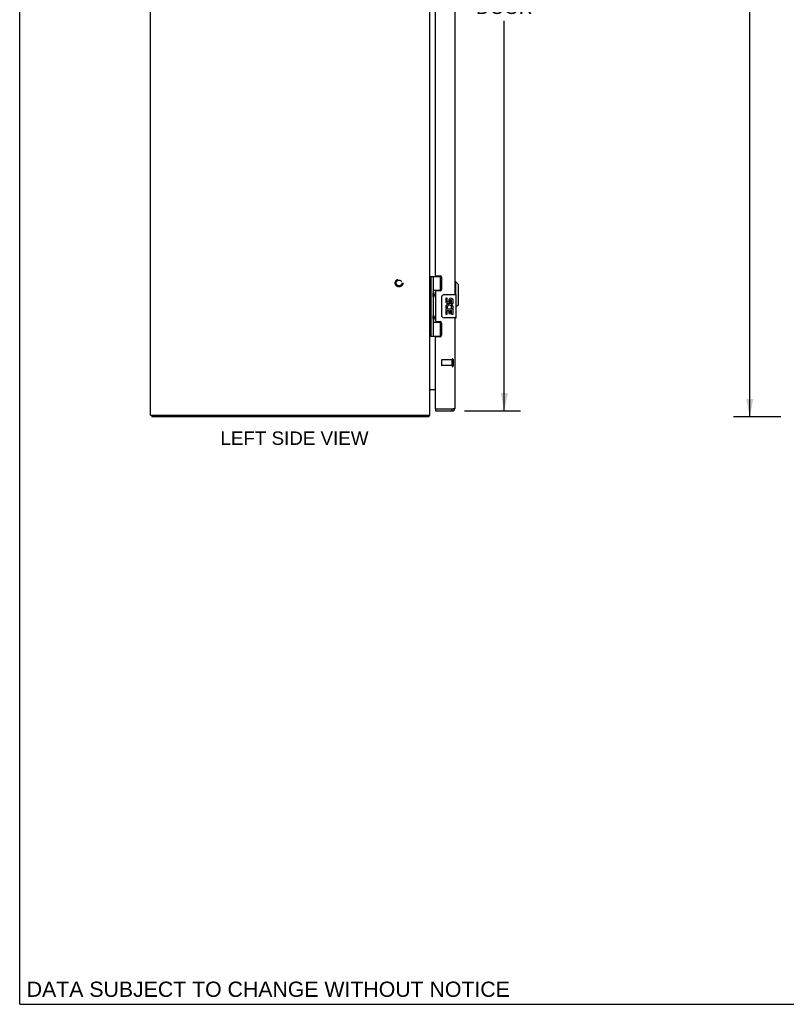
# Model space of a CAD drawing. Header units: inches. Extents: x 0 to 131, y 0 to 85.
# Tile 1 of 5: x 0 to 33, y 0 to 42. Entities that reach past the tile are written whole.
import ezdxf

# ---------------------------------------------------------------- set-up
doc = ezdxf.new("R2010")
doc.units = ezdxf.units.IN
doc.header["$LTSCALE"] = 7.192308
doc.header["$MEASUREMENT"] = 0
doc.linetypes.add('HIDDEN', pattern=[0.2, 0.1, -0.1])
doc.layers.get('0').update_dxf_attribs({"linetype": 'CONTINUOUS'})
for name, color, linetype in [('02___PRT_ALL_AXES', 7, 'CONTINUOUS'), ('DEFAULT_2', 8, 'HIDDEN'), ('DIMENSIONS', 7, 'CONTINUOUS')]:
    doc.layers.add(name, color=color, linetype=linetype)
doc.styles.get("Standard").update_dxf_attribs({"font": 'arial.ttf'})
doc.dimstyles.new('DIMSTYLE_1', dxfattribs={"dimtxt": 0.576923, "dimasz": 0.769231, "dimexe": 0.09, "dimexo": 0.07, "dimgap": 0.0375, "dimtad": 0, "dimtih": 1, "dimtoh": 1, "dimzin": 4, "dimdsep": 46, "dimtxsty": 'Standard', "dimblk": '_FILLED', "dimblk1": '_FILLED', "dimblk2": '_FILLED', "dimcen": 0.09, "dimazin": 1, "dimtfac": 1, "dimtdec": 3, "dimtofl": 0, "dimtmove": 0, "dimatfit": 3, "dimldrblk": '_FILLED', "dimfxl": 1, "dimtolj": 1, "dimtzin": 4, "dimarcsym": 0})

# ---------------------------------------------------------------- blocks, each defined once
blk = doc.blocks.new('_FILLED')
at = {"color": 0, "linetype": 'ByBlock'}
blk.add_solid([(0, 0), (-1, 0.2), (-1, -0.2)], dxfattribs=at)
blk = doc.blocks.new('*D2')
at = {"layer": 'DIMENSIONS', "color": 2, "linetype": 'Continuous'}
for p, q in [((32.696, 61.244), (30.664, 61.244)), ((31.357, 61.244), (31.357, 43.821)), ((31.357, 25.244), (31.357, 42.667)), ((32.696, 25.244), (30.664, 25.244))]:
    blk.add_line(p, q, dxfattribs=at)
at = {"layer": 'DIMENSIONS', "color": 2, "linetype": 'Continuous', "xscale": 0.7692307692, "yscale": 0.7692307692, "zscale": 0.7692307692}
for p, rotation in [((31.357, 61.244), 90), ((31.357, 25.244), 270)]:
    blk.add_blockref('_FILLED', p, dxfattribs=dict(at, rotation=rotation))
at = {"layer": 'DIMENSIONS', "color": 2, "linetype": 'Continuous', "insert": (31.357, 43.532), "char_height": 0.5769, "width": 2.01601, "attachment_point": 2, "line_spacing_factor": 0.9}
blk.add_mtext('36.00', dxfattribs=at)
blk = doc.blocks.new('*D4')
at = {"layer": 'DIMENSIONS', "color": 2, "linetype": 'Continuous'}
for p, q in [((19.113, 60.994), (21.509, 60.994)), ((20.817, 60.994), (20.817, 44.283)), ((20.817, 25.494), (20.817, 42.264)), ((19.113, 25.494), (21.509, 25.494))]:
    blk.add_line(p, q, dxfattribs=at)
at = {"layer": 'DIMENSIONS', "color": 2, "linetype": 'Continuous', "xscale": 0.7692307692, "yscale": 0.7692307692, "zscale": 0.7692307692}
for p, rotation in [((20.817, 60.994), 90), ((20.817, 25.494), 270)]:
    blk.add_blockref('_FILLED', p, dxfattribs=dict(at, rotation=rotation))
at = {"layer": 'DIMENSIONS', "color": 2, "linetype": 'Continuous', "insert": (20.817, 43.995), "char_height": 0.5769, "width": 2.41493, "attachment_point": 2, "line_spacing_factor": 0.9}
blk.add_mtext('35.50\\PDOOR', dxfattribs=at)

msp = doc.modelspace()

# ---------------------------------------------------------------- linework, layer by layer
at = {"color": 7, "linetype": 'Continuous'}
for p, q in [((0, 0), (0, 84.615)), ((17.624, 31.273), (18.109, 31.273)), ((17.624, 31.273), (17.624, 28.714)), ((17.663, 31.273), (17.663, 28.714)), ((17.762, 31.273), (17.762, 30.586)), ((18.082, 30.683), (18.082, 31.273)), ((18.731, 31.045), (18.692, 31.045)), ((18.849, 30.927), (18.731, 31.045)), ((18.731, 30.494), (18.731, 31.045)), ((18.849, 30.061), (18.849, 30.927)), ((17.619, 30.615), (17.624, 30.616)), ((17.762, 30.683), (18.109, 30.683)), ((17.778, 30.557), (17.778, 30.556)), ((17.778, 30.556), (17.778, 30.416)), ((18.051, 30.674), (18.103, 30.674)), ((18.227, 30.494), (18.737, 30.494)), ((18.752, 29.509), (18.752, 30.479)), ((17.619, 30.356), (17.624, 30.356)), ((17.762, 30.386), (17.762, 29.602)), ((17.778, 30.416), (17.778, 30.415)), ((17.778, 30.415), (17.778, 30.415)), ((18.127, 29.594), (18.127, 30.394)), ((18.849, 30.061), (18.752, 29.963)), ((17.619, 29.631), (17.624, 29.632)), ((17.619, 29.372), (17.624, 29.372)), ((17.762, 29.402), (17.762, 28.714)), ((17.762, 29.305), (18.109, 29.305)), ((17.778, 29.573), (17.778, 29.572)), ((17.778, 29.572), (17.778, 29.432)), ((17.778, 29.432), (17.778, 29.431)), ((17.778, 29.431), (17.778, 29.431)), ((18.103, 29.314), (18.051, 29.314)), ((18.082, 28.714), (18.082, 29.305)), ((18.737, 29.494), (18.227, 29.494)), ((17.624, 28.714), (18.109, 28.714)), ((17.867, 25.569), (17.882, 25.569)), ((17.867, 25.569), (17.867, 25.494)), ((18.575, 25.494), (18.575, 25.569)), ((5.682, 25.319), (5.682, 25.244)), ((17.556, 25.319), (17.556, 25.244)), ((17.581, 25.275), (17.556, 25.302)), ((0, 0), (130.769, 0))]:
    msp.add_line(p, q, dxfattribs=at)
at = {"color": 3, "linetype": 'Continuous'}
for p, q in [((5.619, 25.319), (5.619, 61.169)), ((17.619, 25.319), (17.619, 61.169)), ((18.692, 55.994), (18.692, 30.494)), ((17.867, 31.335), (17.867, 55.152)), ((17.898, 31.304), (18.055, 31.304)), ((18.117, 31.242), (18.117, 30.713)), ((17.867, 30.62), (17.867, 29.367)), ((18.055, 30.651), (17.898, 30.651)), ((17.898, 29.336), (18.055, 29.336)), ((18.117, 29.274), (18.117, 28.745)), ((18.692, 29.494), (18.692, 25.611)), ((17.867, 25.584), (17.867, 28.652)), ((18.055, 28.683), (17.898, 28.683)), ((17.626, 26.419), (17.867, 26.419)), ((17.867, 25.494), (18.575, 25.494)), ((18.575, 25.569), (17.882, 25.569)), ((18.593, 25.573), (18.575, 25.569)), ((18.602, 25.575), (18.593, 25.573)), ((18.608, 25.576), (18.602, 25.575)), ((18.614, 25.578), (18.608, 25.576)), ((18.62, 25.579), (18.614, 25.578)), ((18.625, 25.581), (18.62, 25.579)), ((18.631, 25.582), (18.625, 25.581)), ((18.636, 25.583), (18.631, 25.582)), ((18.641, 25.585), (18.636, 25.583)), ((5.619, 25.319), (17.619, 25.319)), ((17.556, 25.244), (5.682, 25.244))]:
    msp.add_line(p, q, dxfattribs=at)
at = {"color": 7, "linetype": 'Continuous'}
for points in [[(17.762, 30.63), (17.763, 30.621), (17.765, 30.612), (17.768, 30.601), (17.772, 30.59), (17.776, 30.578), (17.781, 30.567), (17.786, 30.555), (17.791, 30.543), (17.795, 30.532), (17.799, 30.52), (17.802, 30.509), (17.804, 30.497), (17.804, 30.486), (17.804, 30.474), (17.802, 30.463), (17.799, 30.451), (17.795, 30.44), (17.791, 30.428), (17.786, 30.416), (17.781, 30.405), (17.776, 30.393), (17.772, 30.381), (17.768, 30.37), (17.765, 30.36), (17.763, 30.35), (17.762, 30.342)], [(18.127, 30.394), (18.127, 30.4), (18.128, 30.406), (18.129, 30.412), (18.13, 30.418), (18.132, 30.424), (18.134, 30.43)], [(17.762, 29.646), (17.763, 29.637), (17.765, 29.628), (17.768, 29.617), (17.772, 29.606), (17.776, 29.594), (17.781, 29.583), (17.786, 29.571), (17.791, 29.559), (17.795, 29.548), (17.799, 29.536), (17.802, 29.525), (17.804, 29.513), (17.804, 29.502), (17.804, 29.49), (17.802, 29.479), (17.799, 29.467), (17.795, 29.456), (17.791, 29.444), (17.786, 29.432), (17.781, 29.421), (17.776, 29.409), (17.772, 29.397), (17.768, 29.386), (17.765, 29.376), (17.763, 29.366), (17.762, 29.358)], [(18.134, 29.558), (18.132, 29.563), (18.13, 29.569), (18.129, 29.575), (18.128, 29.581), (18.127, 29.587), (18.127, 29.594)]]:
    msp.add_lwpolyline(points, dxfattribs=at)
at = {"color": 3, "linetype": 'Continuous'}
for points in [[(17.62, 26.4), (17.619, 26.399), (17.619, 26.397), (17.619, 26.396)], [(17.626, 26.419), (17.626, 26.418), (17.626, 26.416), (17.626, 26.415), (17.626, 26.414), (17.626, 26.412), (17.625, 26.411), (17.625, 26.409), (17.624, 26.408), (17.623, 26.406), (17.622, 26.405), (17.621, 26.403), (17.621, 26.402), (17.62, 26.4)], [(17.626, 26.4), (17.626, 26.4), (17.626, 26.401), (17.626, 26.401), (17.626, 26.402), (17.626, 26.403), (17.626, 26.404), (17.625, 26.405), (17.624, 26.406), (17.624, 26.407), (17.624, 26.408)], [(18.692, 25.611), (18.692, 25.61), (18.692, 25.609), (18.692, 25.609), (18.691, 25.608), (18.691, 25.607), (18.691, 25.607), (18.69, 25.606), (18.689, 25.605), (18.689, 25.604), (18.688, 25.604), (18.687, 25.603), (18.686, 25.602), (18.685, 25.602), (18.684, 25.601), (18.683, 25.6), (18.682, 25.6), (18.681, 25.599), (18.679, 25.598), (18.678, 25.597), (18.676, 25.597), (18.675, 25.596), (18.673, 25.595), (18.671, 25.595), (18.67, 25.594), (18.668, 25.593), (18.666, 25.593), (18.664, 25.592), (18.662, 25.591), (18.66, 25.59), (18.658, 25.59), (18.656, 25.589), (18.653, 25.588), (18.651, 25.588), (18.649, 25.587), (18.646, 25.586), (18.644, 25.586), (18.641, 25.585)], [(17.572, 25.262), (17.57, 25.258), (17.569, 25.256), (17.568, 25.254), (17.567, 25.252), (17.566, 25.25), (17.565, 25.249), (17.563, 25.247), (17.562, 25.246), (17.561, 25.245), (17.56, 25.245), (17.559, 25.244), (17.558, 25.244), (17.557, 25.244), (17.556, 25.244)], [(17.581, 25.275), (17.58, 25.273), (17.578, 25.272), (17.577, 25.27), (17.576, 25.268), (17.575, 25.266), (17.573, 25.264), (17.572, 25.262)]]:
    msp.add_lwpolyline(points, dxfattribs=at)
for centre, radius, start, end in [((17.898, 31.335), 0.031, 180, 270), ((18.055, 31.242), 0.062, 0, 90), ((17.898, 30.62), 0.031, 90, 180), ((18.055, 30.713), 0.062, 270, 360), ((17.898, 29.367), 0.031, 180, 270), ((18.055, 29.274), 0.062, 0, 90), ((17.898, 28.652), 0.031, 90, 180), ((18.055, 28.745), 0.062, 270, 360), ((17.661, 26.377), 0.042, 90, 180), ((17.882, 25.584), 0.015, 180, 270), ((18.575, 25.611), 0.117, 270, 360), ((17.502, 25.361), 0.117, 312.5569, 338.9598)]:
    msp.add_arc(centre, radius, start, end, dxfattribs=at)
at = {"color": 7, "linetype": 'Continuous'}
for centre, radius, start, end in [((17.688, 30.556), 0.09, 0.672, 34.6434), ((18.227, 30.394), 0.1, 90, 158.7946), ((18.737, 30.479), 0.015, 0, 90), ((17.688, 30.416), 0.09, 325.3566, 359.328), ((17.688, 29.572), 0.09, 0.672, 34.6434), ((17.688, 29.432), 0.09, 325.3566, 359.328), ((18.227, 29.594), 0.1, 201.205, 270), ((18.737, 29.509), 0.015, 270, 360), ((18.575, 25.611), 0.042, 270, 295.8408)]:
    msp.add_arc(centre, radius, start, end, dxfattribs=at)
for centre in [(17.851, 30.486), (17.851, 29.502)]:
    msp.add_ellipse(centre, major_axis=(0, 0.188), ratio=0.5625, start_param=1.007189, end_param=2.134404, dxfattribs=at)
at = {"layer": '02___PRT_ALL_AXES', "color": 7, "linetype": 'Continuous'}
for p, q in [((18.051, 30.674), (18.051, 30.651)), ((18.365, 30.34), (18.302, 30.34)), ((18.302, 30.34), (18.302, 30.203)), ((18.365, 30.203), (18.365, 30.34)), ((18.43, 30.266), (18.43, 30.197)), ((18.491, 30.203), (18.491, 30.245)), ((18.554, 30.109), (18.554, 30.245)), ((18.554, 30.109), (18.614, 30.109)), ((18.614, 30.109), (18.614, 30.266)), ((18.321, 29.878), (18.302, 29.878)), ((18.302, 29.878), (18.302, 29.648)), ((18.302, 29.648), (18.365, 29.648)), ((18.355, 29.878), (18.382, 29.897)), ((18.355, 29.878), (18.614, 29.878)), ((18.365, 29.815), (18.43, 29.815)), ((18.365, 29.648), (18.365, 29.815)), ((18.43, 29.815), (18.43, 29.679)), ((18.43, 29.679), (18.491, 29.679)), ((18.491, 29.815), (18.554, 29.815)), ((18.491, 29.679), (18.491, 29.815)), ((18.546, 29.914), (18.604, 29.889)), ((18.554, 29.648), (18.554, 29.815)), ((18.554, 29.648), (18.614, 29.648)), ((18.614, 29.925), (18.614, 29.978)), ((18.614, 29.648), (18.614, 29.878)), ((18.051, 29.336), (18.051, 29.314))]:
    msp.add_line(p, q, dxfattribs=at)
at = {"layer": '02___PRT_ALL_AXES', "color": 8, "linetype": 'HIDDEN'}
for p, q in [((18.574, 27.693), (18.127, 27.693)), ((18.574, 27.445), (18.574, 27.693)), ((18.574, 27.445), (18.127, 27.445))]:
    msp.add_line(p, q, dxfattribs=at)
msp.add_circle((16.294, 30.994), 0.124, dxfattribs=at)
at = {"layer": '02___PRT_ALL_AXES', "color": 7, "linetype": 'Continuous'}
for centre, radius, start, end in [((18.397, 30.203), 0.0943, 180, 360), ((18.459, 29.952), 0.157, 9.7031, 161.8791), ((18.397, 30.203), 0.0314, 180, 261.2295), ((18.459, 29.952), 0.0943, 336.5966, 215.1122), ((18.396, 30.208), 0.0362, 263.4285, 341.7628), ((18.522, 30.245), 0.0943, 71.7267, 167.4338), ((18.522, 30.245), 0.0314, 0, 180.0485), ((18.522, 30.245), 0.0943, 12.5402, 71.701), ((18.456, 29.951), 0.154, 161.4199, 206.1963), ((18.459, 29.952), 0.157, 205.737, 207.8532), ((18.459, 29.952), 0.157, 336.5966, 350.2969)]:
    msp.add_arc(centre, radius, start, end, dxfattribs=at)
at = {"layer": 'DEFAULT_2', "color": 8, "linetype": 'HIDDEN'}
for p, q in [((18.117, 27.683), (18.117, 27.455)), ((18.574, 27.711), (18.574, 27.427)), ((18.617, 27.711), (18.617, 27.427))]:
    msp.add_line(p, q, dxfattribs=at)
for radius in [0.164, 0.124]:
    msp.add_circle((16.294, 30.994), radius, dxfattribs=at)
for centre, radius, start, end in [((18.127, 27.683), 0.01, 90, 180), ((18.595, 27.711), 0.0215, 0, 180), ((18.127, 27.455), 0.01, 180, 270), ((18.595, 27.427), 0.0215, 180, 360)]:
    msp.add_arc(centre, radius, start, end, dxfattribs=at)

# ---------------------------------------------------------------- texts
at = {"layer": 'DIMENSIONS', "color": 2, "linetype": 'Continuous', "attachment_point": 2, "line_spacing_factor": 0.9}
for s, insert, char_height, width in [('LEFT SIDE VIEW', (11.804, 24.615), 0.57692, 6.34401), ('DATA SUBJECT TO CHANGE WITHOUT NOTICE', (10.678, 0.975), 0.65385, 20.71404)]:
    msp.add_mtext(s, dxfattribs=dict(at, insert=insert, char_height=char_height, width=width))

# ---------------------------------------------------------------- dimensions: what is measured, and where the dimension line sits
at = {"layer": 'DIMENSIONS', "color": 2, "linetype": 'Continuous'}
dim = msp.add_linear_dim(base=(20.817, 25.494), p1=(19.043, 60.994), p2=(19.043, 25.494), angle=270, text='<>\\PDOOR', dimstyle='DIMSTYLE_1', dxfattribs=at)
dim.commit()
dim.dimension.update_dxf_attribs({"geometry": '*D4', "text_midpoint": (20.817, 43.273), "dimtype": 160})
dim = msp.add_linear_dim(base=(31.357, 25.244), p1=(32.766, 61.244), p2=(32.766, 25.244), angle=270, dimstyle='DIMSTYLE_1', dxfattribs=at)
dim.commit()
dim.dimension.update_dxf_attribs({"geometry": '*D2', "text_midpoint": (31.355, 43.24), "dimtype": 160})

doc.saveas('drawing.dxf')
